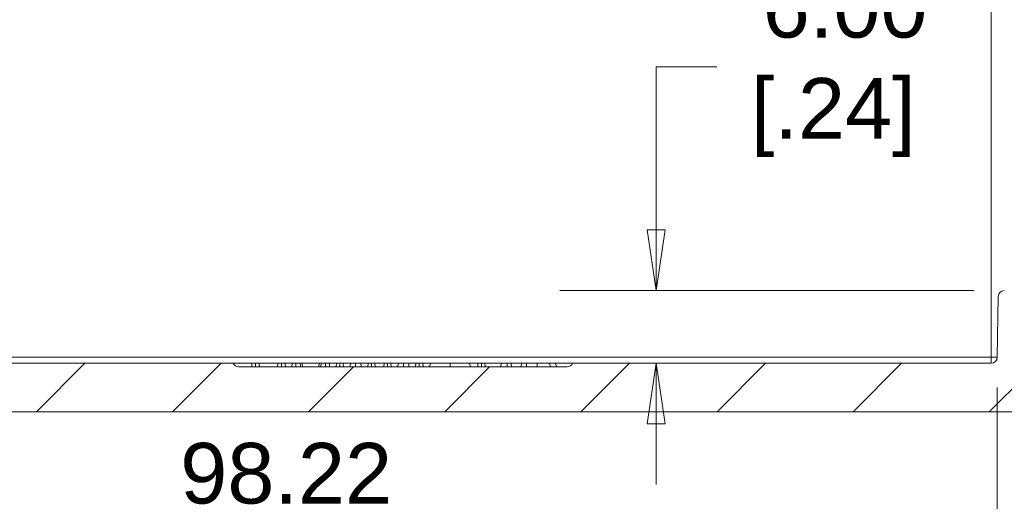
# Model space of a CAD drawing. Header units: millimetres. Extents: x 15 to 684, y 15 to 525.
# Tile 22 of 42: x 107 to 188, y 258 to 297. Entities that reach past the tile are written whole.
import ezdxf

# ---------------------------------------------------------------- set-up
doc = ezdxf.new("R2010")
doc.units = ezdxf.units.MM
doc.header["$LTSCALE"] = 2.5
for name, color, linetype, lineweight in [('Dimension (ANSI)', 7, 'Continuous', 9), ('Hatch (ANSI)', 7, 'Continuous', 9), ('Visible (ANSI)', 7, 'Continuous', 9), ('Visible Narrow (ANSI)', 7, 'Continuous', 9)]:
    doc.layers.add(name, color=color, linetype=linetype, lineweight=lineweight)
doc.styles.add('Note Text (ANSI)', font='arial.ttf')
doc.dimstyles.new('Default - mm (ANSI)', dxfattribs={"dimscale": 2.5, "dimtxt": 2, "dimasz": 2, "dimexe": 3.175, "dimexo": 1, "dimgap": 0.8, "dimtad": 0, "dimtih": 1, "dimtoh": 1, "dimrnd": 1e-08, "dimzin": 4, "dimdsep": 46, "dimtxsty": 'Note Text (ANSI)', "dimblk": 'Filled-1', "dimcen": 0.09, "dimdle": 10, "dimclrd": 256, "dimclre": 256, "dimclrt": 256, "dimadec": 1, "dimazin": 0, "dimtfac": 1.524, "dimtofl": 0, "dimtmove": 0, "dimatfit": 3, "dimfxl": 0, "dimtolj": 1, "dimtzin": 0, "dimlwd": -1, "dimlwe": -1, "dimarcsym": 0})

# ---------------------------------------------------------------- blocks, each defined once
blk = doc.blocks.new('Filled-1')
at = {"color": 0}
for p, q in [((0, 0), (-1, 0.15)), ((-1, 0.15), (-1, -0.15)), ((-1, 0), (0, 0)), ((-1, -0.15), (0, 0))]:
    blk.add_line(p, q, dxfattribs=at)
at = {"color": 0, "flags": 128}
blk.add_lwpolyline([(-1, -0.15), (0, 0), (-1, 0.15), (-1, -0.15)], dxfattribs=at)
at = {"color": 0}
blk.add_solid([(-1, -0.15), (0, 0), (-1, 0.15), (-1, -0.15)], dxfattribs=at)
blk = doc.blocks.new('*D15')
at = {"layer": 'Defpoints', "color": 0, "transparency": 16777216}
for p in [(80.14, 275.095), (196.181, 275.095), (196.181, 238.915)]:
    blk.add_point(p, dxfattribs=at)
at = {"layer": 'Dimension (ANSI)', "transparency": 16777216}
for p, q in [((80.14, 272.595), (80.14, 230.978)), ((196.181, 272.595), (196.181, 230.978)), ((85.14, 238.915), (125.497, 238.915)), ((191.181, 238.915), (178.202, 238.915))]:
    blk.add_line(p, q, dxfattribs=at)
at = {"layer": 'Dimension (ANSI)', "transparency": 16777216, "xscale": 5, "yscale": 5, "zscale": 5, "rotation": 180}
blk.add_blockref('Filled-1', (80.14, 238.915), dxfattribs=at)
at = {"layer": 'Dimension (ANSI)', "transparency": 16777216, "xscale": 5, "yscale": 5, "zscale": 5}
blk.add_blockref('Filled-1', (196.181, 238.915), dxfattribs=at)
at = {"layer": 'Dimension (ANSI)', "transparency": 16777216, "insert": (151.85, 238.915), "char_height": 5, "attachment_point": 5, "style": 'Note Text (ANSI)'}
blk.add_mtext('\\A1; 116.04\\P[4.57]{\\P\\fArial|b0|i0;\\H4.2038;(INSIDE LENGTH\\fArial|b0|i0;\\H5.0000;)}', dxfattribs=at)
blk = doc.blocks.new('*D40')
at = {"layer": 'Defpoints', "color": 0, "transparency": 16777216}
for p in [(88.952, 269.586), (187.169, 269.586), (187.169, 255.103)]:
    blk.add_point(p, dxfattribs=at)
at = {"layer": 'Dimension (ANSI)', "transparency": 16777216}
for p, q in [((88.952, 267.086), (88.952, 247.165)), ((187.169, 267.086), (187.169, 247.165)), ((93.952, 255.103), (116.043, 255.103)), ((182.169, 255.103), (139.095, 255.103))]:
    blk.add_line(p, q, dxfattribs=at)
at = {"layer": 'Dimension (ANSI)', "transparency": 16777216, "xscale": 5, "yscale": 5, "zscale": 5, "rotation": 180}
blk.add_blockref('Filled-1', (88.952, 255.103), dxfattribs=at)
at = {"layer": 'Dimension (ANSI)', "transparency": 16777216, "xscale": 5, "yscale": 5, "zscale": 5}
blk.add_blockref('Filled-1', (187.169, 255.103), dxfattribs=at)
at = {"layer": 'Dimension (ANSI)', "transparency": 16777216, "insert": (127.569, 255.103), "char_height": 5, "attachment_point": 5, "style": 'Note Text (ANSI)'}
blk.add_mtext('\\A1; 98.22\\P[3.87]', dxfattribs=at)
blk = doc.blocks.new('*D44')
at = {"layer": 'Defpoints', "color": 0, "transparency": 16777216}
for p in [(159.054, 275.095), (187.757, 275.095), (173.655, 269.095)]:
    blk.add_point(p, dxfattribs=at)
at = {"layer": 'Dimension (ANSI)', "transparency": 16777216}
for p, q in [((159.054, 280.095), (159.054, 293.542)), ((159.054, 293.542), (164.054, 293.542)), ((185.257, 275.095), (151.117, 275.095)), ((159.054, 264.095), (159.054, 259.095))]:
    blk.add_line(p, q, dxfattribs=at)
at = {"layer": 'Dimension (ANSI)', "transparency": 16777216, "xscale": 5, "yscale": 5, "zscale": 5}
for p, rotation in [((159.054, 275.095), 270), ((159.054, 269.095), 90)]:
    blk.add_blockref('Filled-1', p, dxfattribs=dict(at, rotation=rotation))
at = {"layer": 'Dimension (ANSI)', "transparency": 16777216, "insert": (173.655, 293.542), "char_height": 5, "attachment_point": 5, "style": 'Note Text (ANSI)'}
blk.add_mtext('\\A1; 6.00\\P[.24]', dxfattribs=at)

msp = doc.modelspace()

# ---------------------------------------------------------------- hatches: boundary and pattern name
at = {"layer": 'Hatch (ANSI)'}
h = msp.add_hatch(dxfattribs=at)
h.set_pattern_fill('ANSI31', color=256, scale=63.5, style=0)
h.set_pattern_definition([(45, (0, 0), (-5.61266, 5.61266), [])])
edge = h.paths.add_edge_path()
edge.add_line((187.257, 274.6039), (187.1695, 269.5864))
edge.add_ellipse((186.6695, 269.5951), major_axis=(0.4999, -0.0087), ratio=1, start_angle=271, end_angle=360, ccw=False)
edge.add_line((186.6695, 269.0951), (152.1609, 269.0951))
edge.add_ellipse((151.7026, 269.2951), major_axis=(0.4583, -0.2), ratio=1, start_angle=293.578178, end_angle=360, ccw=False)
edge.add_line((151.7026, 268.7951), (124.6191, 268.7951))
edge.add_ellipse((124.6191, 269.2951), major_axis=(0, -0.5), ratio=1, start_angle=293.578178, end_angle=360, ccw=False)
edge.add_line((124.1609, 269.0951), (89.4522, 269.0951))
edge.add_ellipse((89.4522, 269.5951), major_axis=(0, -0.5), ratio=1, start_angle=271, end_angle=360, ccw=False)
edge.add_line((88.9523, 269.5864), (88.8647, 274.6039))
edge.add_ellipse((88.3648, 274.5951), major_axis=(0.4999, 0.0087), ratio=1, start_angle=0, end_angle=89)
edge.add_line((88.3648, 275.0951), (87.4045, 275.0951))
edge.add_spline(control_points=[(87.4045, 275.0951), (87.1166, 274.808), (86.8937, 274.5863)], knot_values=[0, 0, 0, 0.0720994, 0.0720994, 0.0720994], weights=[1, 1.0082905, 1], degree=2, periodic=0)
edge.add_line((86.8937, 274.5863), (86.7974, 269.0951))
edge.add_line((86.7974, 269.0951), (83.5243, 269.0951))
edge.add_line((83.5243, 269.0951), (83.428, 274.5863))
edge.add_spline(control_points=[(83.428, 274.5863), (83.2052, 274.808), (82.9173, 275.0951)], knot_values=[0, 0, 0, 0.0720994, 0.0720994, 0.0720994], weights=[1, 1.0082905, 1], degree=2, periodic=0)
edge.add_line((82.9173, 275.0951), (80.1404, 275.0951))
edge.add_line((80.1404, 275.0951), (79.5574, 308.4951))
edge.add_line((79.5574, 308.4951), (79.5381, 309.5986))
edge.add_ellipse((79.3382, 309.5951), major_axis=(0.2, 0.0035), ratio=1, start_angle=0, end_angle=89)
edge.add_line((79.3382, 309.7951), (78.1836, 309.7951))
edge.add_ellipse((78.1836, 309.5951), major_axis=(0, 0.2), ratio=1, start_angle=0, end_angle=89)
edge.add_line((77.9836, 309.5986), (77.9644, 308.4951))
edge.add_line((77.9644, 308.4951), (77.9609, 308.2951))
edge.add_line((77.9609, 308.2951), (77.3711, 308.2951))
edge.add_line((77.3711, 308.2951), (75.4609, 308.2951))
edge.add_line((75.4609, 308.2951), (76.5539, 266.5559))
edge.add_ellipse((78.0533, 266.5951), major_axis=(-1.4995, -0.0393), ratio=1, start_angle=0, end_angle=88.5)
edge.add_line((78.0533, 265.0951), (198.2684, 265.0951))
edge.add_ellipse((198.2684, 266.5951), major_axis=(0, -1.5), ratio=1, start_angle=0, end_angle=88.5)
edge.add_line((199.7679, 266.5559), (200.8609, 308.2951))
edge.add_line((200.8609, 308.2951), (198.9507, 308.2951))
edge.add_line((198.9507, 308.2951), (198.3609, 308.2951))
edge.add_line((198.3609, 308.2951), (198.3574, 308.4951))
edge.add_line((198.3574, 308.4951), (198.3381, 309.5986))
edge.add_ellipse((198.1382, 309.5951), major_axis=(0.2, 0.0035), ratio=1, start_angle=0, end_angle=89)
edge.add_line((198.1382, 309.7951), (196.9836, 309.7951))
edge.add_ellipse((196.9836, 309.5951), major_axis=(0, 0.2), ratio=1, start_angle=0, end_angle=89)
edge.add_line((196.7836, 309.5986), (196.7644, 308.4951))
edge.add_line((196.7644, 308.4951), (196.1814, 275.0951))
edge.add_line((196.1814, 275.0951), (193.4045, 275.0951))
edge.add_spline(control_points=[(193.4045, 275.0951), (193.1166, 274.808), (192.8937, 274.5863)], knot_values=[0, 0, 0, 0.0720994, 0.0720994, 0.0720994], weights=[1, 1.0082905, 1], degree=2, periodic=0)
edge.add_line((192.8937, 274.5863), (192.7974, 269.0951))
edge.add_line((192.7974, 269.0951), (189.5243, 269.0951))
edge.add_line((189.5243, 269.0951), (189.428, 274.5863))
edge.add_spline(control_points=[(189.428, 274.5863), (189.2052, 274.808), (188.9173, 275.0951)], knot_values=[0, 0, 0, 0.0720994, 0.0720994, 0.0720994], weights=[1, 1.0082905, 1], degree=2, periodic=0)
edge.add_line((188.9173, 275.0951), (187.757, 275.0951))
edge.add_ellipse((187.757, 274.5951), major_axis=(0, 0.5), ratio=1, start_angle=0, end_angle=89)

# ---------------------------------------------------------------- linework, layer by layer
at = {"layer": 'Visible (ANSI)'}
for p, q in [((187.257, 274.6039), (187.1695, 269.5864)), ((124.1609, 269.0951), (89.4522, 269.0951)), ((125.7184, 269.0951), (124.1609, 269.0951)), ((151.7026, 268.7951), (124.6191, 268.7951)), ((125.7184, 269.0951), (125.6921, 268.7951)), ((126.017, 269.0951), (126.0168, 268.7951)), ((126.3221, 269.0951), (126.3484, 268.7951)), ((127.8621, 269.0951), (126.3221, 269.0951)), ((127.8621, 269.0951), (127.8359, 268.7951)), ((128.1603, 269.0951), (128.1606, 268.7951)), ((129.0434, 269.0951), (128.4659, 269.0951)), ((128.4659, 269.0951), (128.4921, 268.7951)), ((129.0434, 269.0951), (129.0171, 268.7951)), ((129.3414, 269.0951), (129.3412, 268.7951)), ((129.8604, 269.0951), (129.694, 269.0951)), ((131.2574, 269.0951), (129.8604, 269.0951)), ((129.8604, 269.0951), (129.8785, 268.7951)), ((131.2574, 269.0951), (131.2395, 268.7951)), ((131.4237, 269.0951), (131.2574, 269.0951)), ((131.4237, 269.0951), (131.3995, 268.7951)), ((131.7924, 269.0951), (131.7925, 268.7951)), ((132.6746, 269.0951), (132.0971, 269.0951)), ((132.0971, 269.0951), (132.1234, 268.7951)), ((132.6746, 269.0951), (132.6484, 268.7951)), ((132.9533, 269.0951), (132.9533, 268.7951)), ((133.2346, 269.0951), (133.2609, 268.7951)), ((133.8311, 269.0951), (133.2346, 269.0951)), ((133.8311, 269.0951), (133.8057, 268.7951)), ((134.2672, 269.0951), (134.2671, 268.7951)), ((135.2996, 269.0951), (134.7031, 269.0951)), ((135.2996, 269.0951), (135.2734, 268.7951)), ((135.5762, 269.0951), (135.5762, 268.7951)), ((136.6121, 269.0951), (135.8596, 269.0951)), ((135.8596, 269.0951), (135.8859, 268.7951)), ((136.6121, 269.0951), (136.5859, 268.7951)), ((136.8908, 269.0951), (136.8908, 268.7951)), ((137.1721, 269.0951), (137.1984, 268.7951)), ((137.7686, 269.0951), (137.1721, 269.0951)), ((137.7686, 269.0951), (137.7432, 268.7951)), ((138.2047, 269.0951), (138.2046, 268.7951)), ((139.2371, 269.0951), (138.6406, 269.0951)), ((139.2371, 269.0951), (139.2109, 268.7951)), ((139.5137, 269.0951), (139.5137, 268.7951)), ((140.4184, 269.0951), (139.7971, 269.0951)), ((139.7971, 269.0951), (139.8234, 268.7951)), ((140.4184, 269.0951), (140.3921, 268.7951)), ((142.0568, 269.0951), (142.0567, 268.7951)), ((144.3559, 269.0951), (143.6909, 269.0951)), ((143.6909, 269.0951), (143.7171, 268.7951)), ((144.3559, 269.0951), (144.3296, 268.7951)), ((144.6358, 269.0951), (144.6359, 268.7951)), ((144.9159, 269.0951), (144.9421, 268.7951)), ((146.2614, 269.0951), (144.9159, 269.0951)), ((146.7668, 269.0951), (146.7666, 268.7951)), ((147.9434, 269.0951), (147.1034, 269.0951)), ((147.1034, 269.0951), (147.1296, 268.7951)), ((147.9434, 269.0951), (147.9171, 268.7951)), ((149.2397, 269.0951), (148.35, 269.0951)), ((150.2827, 269.0951), (150.3001, 268.7951)), ((152.1609, 269.0951), (150.7784, 269.0951)), ((150.7784, 269.0951), (150.8046, 268.7951)), ((186.6695, 269.0951), (152.1609, 269.0951)), ((78.0533, 265.0951), (198.2684, 265.0951))]:
    msp.add_line(p, q, dxfattribs=at)
for centre, start, end in [((187.757, 274.5951), 90, 179), ((186.6695, 269.5951), 270, 359), ((124.6191, 269.2951), 203.578178, 270), ((151.7026, 269.2951), 270, 336.421822)]:
    msp.add_arc(centre, 0.5, start, end, dxfattribs=at)
for points, knots in [([(126.017, 269.0951), (125.9924, 269.0951), (125.9693, 269.0951), (125.9254, 269.0951), (125.9037, 269.0951), (125.8429, 269.0951), (125.8083, 269.0951), (125.7577, 269.0951), (125.7413, 269.0951), (125.7217, 269.0951), (125.7197, 269.0951), (125.7184, 269.0951)], [0, 0, 0, 0, 0.00006775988, 0.00006775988, 0.0001367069, 0.0001367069, 0.00027460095, 0.00027460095, 0.00041249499, 0.00041249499, 0.00055005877, 0.00055005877, 0.00055005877, 0.00055005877]), ([(126.3221, 269.0951), (126.3209, 269.0951), (126.3189, 269.0951), (126.2977, 269.0951), (126.2808, 269.0951), (126.2273, 269.0951), (126.1909, 269.0951), (126.1298, 269.0951), (126.1082, 269.0951), (126.0645, 269.0951), (126.0415, 269.0951), (126.017, 269.0951)], [0, 0, 0, 0, 0.00013864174, 0.00013864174, 0.00027756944, 0.00027756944, 0.00041649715, 0.00041649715, 0.000485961, 0.000485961, 0.0005542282, 0.0005542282, 0.0005542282, 0.0005542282]), ([(128.1603, 269.0951), (128.1359, 269.0951), (128.1132, 269.0951), (128.0704, 269.0951), (128.0487, 269.0951), (127.9873, 269.0951), (127.953, 269.0951), (127.9022, 269.0951), (127.8851, 269.0951), (127.8655, 269.0951), (127.8636, 269.0951), (127.8621, 269.0951)], [0, 0, 0, 0, 0.00006716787, 0.00006716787, 0.00013547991, 0.00013547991, 0.000272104, 0.000272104, 0.00040872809, 0.00040872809, 0.00054500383, 0.00054500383, 0.00054500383, 0.00054500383]), ([(128.4659, 269.0951), (128.4647, 269.0951), (128.4627, 269.0951), (128.4415, 269.0951), (128.4251, 269.0951), (128.3718, 269.0951), (128.3352, 269.0951), (128.2744, 269.0951), (128.2527, 269.0951), (128.2083, 269.0951), (128.1851, 269.0951), (128.1603, 269.0951)], [0, 0, 0, 0, 0.00013972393, 0.00013972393, 0.00027972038, 0.00027972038, 0.00041971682, 0.00041971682, 0.00048971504, 0.00048971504, 0.00055855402, 0.00055855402, 0.00055855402, 0.00055855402]), ([(129.3414, 269.0951), (129.3212, 269.0951), (129.3021, 269.0951), (129.2663, 269.0951), (129.2484, 269.0951), (129.1959, 269.0951), (129.1639, 269.0951), (129.1076, 269.0951), (129.0844, 269.0951), (129.0598, 269.0951), (129.0533, 269.0951), (129.0458, 269.0951), (129.0446, 269.0951), (129.0434, 269.0951)], [0, 0, 0, 0, 0.00005530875, 0.00005530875, 0.0001117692, 0.0001117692, 0.00022469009, 0.00022469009, 0.00033761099, 0.00033761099, 0.00039407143, 0.00039407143, 0.00044931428, 0.00044931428, 0.00044931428, 0.00044931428]), ([(129.694, 269.0951), (129.6573, 269.0951), (129.6196, 269.0951), (129.558, 269.0951), (129.5452, 269.0951), (129.515, 269.0951), (129.498, 269.0951), (129.4577, 269.0951), (129.4353, 269.0951), (129.39, 269.0951), (129.3664, 269.0951), (129.3414, 269.0951)], [0, 0, 0, 0, 0.00028975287, 0.00028975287, 0.00036221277, 0.00036221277, 0.00043467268, 0.00043467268, 0.00050713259, 0.00050713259, 0.00057839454, 0.00057839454, 0.00057839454, 0.00057839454]), ([(131.7924, 269.0951), (131.7668, 269.0951), (131.7428, 269.0951), (131.6974, 269.0951), (131.6752, 269.0951), (131.6344, 269.0951), (131.6151, 269.0951), (131.5815, 269.0951), (131.5676, 269.0951), (131.5283, 269.0951), (131.5068, 269.0951), (131.4652, 269.0951), (131.4446, 269.0951), (131.4237, 269.0951)], [0, 0, 0, 0, 0.00007209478, 0.00007209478, 0.00014536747, 0.00014536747, 0.00021864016, 0.00021864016, 0.00029191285, 0.00029191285, 0.00043845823, 0.00043845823, 0.00058446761, 0.00058446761, 0.00058446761, 0.00058446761]), ([(132.0971, 269.0951), (132.0958, 269.0951), (132.0944, 269.0951), (132.0866, 269.0951), (132.0802, 269.0951), (132.0548, 269.0951), (132.03, 269.0951), (131.9738, 269.0951), (131.9415, 269.0951), (131.8879, 269.0951), (131.8695, 269.0951), (131.8325, 269.0951), (131.813, 269.0951), (131.7924, 269.0951)], [0, 0, 0, 0, 0.00005619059, 0.00005619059, 0.00011344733, 0.00011344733, 0.00022796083, 0.00022796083, 0.00034247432, 0.00034247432, 0.00039973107, 0.00039973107, 0.00045584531, 0.00045584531, 0.00045584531, 0.00045584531]), ([(132.9533, 269.0951), (132.9305, 269.0951), (132.9095, 269.0951), (132.8692, 269.0951), (132.8492, 269.0951), (132.7926, 269.0951), (132.7601, 269.0951), (132.7121, 269.0951), (132.6963, 269.0951), (132.6781, 269.0951), (132.6761, 269.0951), (132.6746, 269.0951)], [0, 0, 0, 0, 0.00006226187, 0.00006226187, 0.00012577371, 0.00012577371, 0.00025279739, 0.00025279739, 0.00037982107, 0.00037982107, 0.00050645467, 0.00050645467, 0.00050645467, 0.00050645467]), ([(133.2346, 269.0951), (133.2332, 269.0951), (133.2311, 269.0951), (133.2121, 269.0951), (133.1974, 269.0951), (133.1485, 269.0951), (133.1153, 269.0951), (133.0588, 269.0951), (133.0386, 269.0951), (132.9977, 269.0951), (132.9762, 269.0951), (132.9533, 269.0951)], [0, 0, 0, 0, 0.00012898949, 0.00012898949, 0.00025834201, 0.00025834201, 0.00038769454, 0.00038769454, 0.00045237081, 0.00045237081, 0.00051578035, 0.00051578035, 0.00051578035, 0.00051578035]), ([(134.2672, 269.0951), (134.2338, 269.0951), (134.2033, 269.0951), (134.1422, 269.0951), (134.1131, 269.0951), (134.0592, 269.0951), (134.0348, 269.0951), (133.9895, 269.0951), (133.9709, 269.0951), (133.9228, 269.0951), (133.901, 269.0951), (133.8653, 269.0951), (133.8488, 269.0951), (133.8311, 269.0951)], [0, 0, 0, 0, 0.00009506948, 0.00009506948, 0.00019092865, 0.00019092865, 0.00028678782, 0.00028678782, 0.00038264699, 0.00038264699, 0.00057436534, 0.00057436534, 0.00076582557, 0.00076582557, 0.00076582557, 0.00076582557]), ([(134.7031, 269.0951), (134.6865, 269.0951), (134.6696, 269.0951), (134.6508, 269.0951), (134.6415, 269.0951), (134.6322, 269.0951), (134.6221, 269.0951), (134.612, 269.0951), (134.5994, 269.0951), (134.583, 269.0951), (134.5748, 269.0951), (134.5657, 269.0951), (134.5556, 269.0951), (134.5455, 269.0951), (134.5345, 269.0951), (134.5234, 269.0951), (134.5012, 269.0951), (134.4772, 269.0951), (134.4502, 269.0951), (134.4232, 269.0951), (134.3932, 269.0951), (134.3625, 269.0951), (134.332, 269.0951), (134.3008, 269.0951), (134.2672, 269.0951)], [0, 0, 0, 0, 0.00019333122, 0.00019333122, 0.00019333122, 0.00029000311, 0.00029000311, 0.00029000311, 0.00038667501, 0.00038667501, 0.00038667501, 0.00043501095, 0.00043501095, 0.00043501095, 0.0004833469, 0.0004833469, 0.0004833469, 0.00058001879, 0.00058001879, 0.00058001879, 0.00067669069, 0.00067669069, 0.00067669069, 0.00077256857, 0.00077256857, 0.00077256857, 0.00077256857]), ([(135.5762, 269.0951), (135.5535, 269.0951), (135.5325, 269.0951), (135.4924, 269.0951), (135.4726, 269.0951), (135.4171, 269.0951), (135.3846, 269.0951), (135.3367, 269.0951), (135.3216, 269.0951), (135.3031, 269.0951), (135.3011, 269.0951), (135.2996, 269.0951)], [0, 0, 0, 0, 0.00006217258, 0.00006217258, 0.00012560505, 0.00012560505, 0.00025247, 0.00025247, 0.00037933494, 0.00037933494, 0.00050582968, 0.00050582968, 0.00050582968, 0.00050582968]), ([(135.8596, 269.0951), (135.8582, 269.0951), (135.856, 269.0951), (135.837, 269.0951), (135.8218, 269.0951), (135.7726, 269.0951), (135.739, 269.0951), (135.6821, 269.0951), (135.6618, 269.0951), (135.6207, 269.0951), (135.5991, 269.0951), (135.5762, 269.0951)], [0, 0, 0, 0, 0.00012915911, 0.00012915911, 0.00025869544, 0.00025869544, 0.00038823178, 0.00038823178, 0.00045299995, 0.00045299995, 0.0005164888, 0.0005164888, 0.0005164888, 0.0005164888]), ([(136.8908, 269.0951), (136.868, 269.0951), (136.847, 269.0951), (136.8067, 269.0951), (136.7867, 269.0951), (136.7301, 269.0951), (136.6976, 269.0951), (136.6496, 269.0951), (136.6338, 269.0951), (136.6156, 269.0951), (136.6136, 269.0951), (136.6121, 269.0951)], [0, 0, 0, 0, 0.00006226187, 0.00006226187, 0.00012577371, 0.00012577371, 0.00025279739, 0.00025279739, 0.00037982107, 0.00037982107, 0.00050645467, 0.00050645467, 0.00050645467, 0.00050645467]), ([(137.1721, 269.0951), (137.1707, 269.0951), (137.1686, 269.0951), (137.1496, 269.0951), (137.1349, 269.0951), (137.086, 269.0951), (137.0528, 269.0951), (136.9963, 269.0951), (136.9761, 269.0951), (136.9352, 269.0951), (136.9137, 269.0951), (136.8908, 269.0951)], [0, 0, 0, 0, 0.00012898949, 0.00012898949, 0.00025834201, 0.00025834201, 0.00038769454, 0.00038769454, 0.00045237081, 0.00045237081, 0.00051578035, 0.00051578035, 0.00051578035, 0.00051578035]), ([(138.2047, 269.0951), (138.1713, 269.0951), (138.1408, 269.0951), (138.0797, 269.0951), (138.0506, 269.0951), (137.9967, 269.0951), (137.9723, 269.0951), (137.927, 269.0951), (137.9084, 269.0951), (137.8603, 269.0951), (137.8385, 269.0951), (137.8028, 269.0951), (137.7863, 269.0951), (137.7686, 269.0951)], [0, 0, 0, 0, 0.00009506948, 0.00009506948, 0.00019092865, 0.00019092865, 0.00028678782, 0.00028678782, 0.00038264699, 0.00038264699, 0.00057436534, 0.00057436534, 0.00076582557, 0.00076582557, 0.00076582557, 0.00076582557]), ([(138.6406, 269.0951), (138.624, 269.0951), (138.6071, 269.0951), (138.5883, 269.0951), (138.579, 269.0951), (138.5697, 269.0951), (138.5596, 269.0951), (138.5495, 269.0951), (138.5369, 269.0951), (138.5205, 269.0951), (138.5123, 269.0951), (138.5032, 269.0951), (138.4931, 269.0951), (138.483, 269.0951), (138.472, 269.0951), (138.4609, 269.0951), (138.4387, 269.0951), (138.4147, 269.0951), (138.3877, 269.0951), (138.3607, 269.0951), (138.3307, 269.0951), (138.3, 269.0951), (138.2695, 269.0951), (138.2383, 269.0951), (138.2047, 269.0951)], [0, 0, 0, 0, 0.00019333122, 0.00019333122, 0.00019333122, 0.00029000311, 0.00029000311, 0.00029000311, 0.00038667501, 0.00038667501, 0.00038667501, 0.00043501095, 0.00043501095, 0.00043501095, 0.0004833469, 0.0004833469, 0.0004833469, 0.00058001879, 0.00058001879, 0.00058001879, 0.00067669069, 0.00067669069, 0.00067669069, 0.00077256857, 0.00077256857, 0.00077256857, 0.00077256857]), ([(139.5137, 269.0951), (139.491, 269.0951), (139.47, 269.0951), (139.4299, 269.0951), (139.4101, 269.0951), (139.3546, 269.0951), (139.3221, 269.0951), (139.2742, 269.0951), (139.2591, 269.0951), (139.2406, 269.0951), (139.2386, 269.0951), (139.2371, 269.0951)], [0, 0, 0, 0, 0.00006217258, 0.00006217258, 0.00012560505, 0.00012560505, 0.00025247, 0.00025247, 0.00037933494, 0.00037933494, 0.00050582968, 0.00050582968, 0.00050582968, 0.00050582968]), ([(139.7971, 269.0951), (139.7957, 269.0951), (139.7935, 269.0951), (139.7745, 269.0951), (139.7593, 269.0951), (139.7101, 269.0951), (139.6765, 269.0951), (139.6196, 269.0951), (139.5993, 269.0951), (139.5582, 269.0951), (139.5366, 269.0951), (139.5137, 269.0951)], [0, 0, 0, 0, 0.00012915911, 0.00012915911, 0.00025869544, 0.00025869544, 0.00038823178, 0.00038823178, 0.00045299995, 0.00045299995, 0.0005164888, 0.0005164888, 0.0005164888, 0.0005164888]), ([(142.0568, 269.0951), (141.9998, 269.0951), (141.9432, 269.0951), (141.831, 269.0951), (141.7751, 269.0951), (141.608, 269.0951), (141.4984, 269.0951), (141.288, 269.0951), (141.1865, 269.0951), (140.9992, 269.0951), (140.9137, 269.0951), (140.7625, 269.0951), (140.6987, 269.0951), (140.59, 269.0951), (140.5472, 269.0951), (140.4805, 269.0951), (140.4566, 269.0951), (140.4332, 269.0951), (140.4275, 269.0951), (140.4208, 269.0951), (140.4196, 269.0951), (140.4184, 269.0951)], [0, 0, 0, 0, 0.0001662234, 0.0001662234, 0.0003329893, 0.0003329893, 0.0006665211, 0.0006665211, 0.0010000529, 0.0010000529, 0.0013335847, 0.0013335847, 0.0016671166, 0.0016671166, 0.0020006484, 0.0020006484, 0.0023341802, 0.0023341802, 0.0025009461, 0.0025009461, 0.0026671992, 0.0026671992, 0.0026671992, 0.0026671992]), ([(143.6909, 269.0951), (143.6885, 269.0951), (143.6844, 269.0951), (143.6541, 269.0951), (143.6306, 269.0951), (143.5317, 269.0951), (143.4227, 269.0951), (143.1976, 269.0951), (143.1125, 269.0951), (142.9256, 269.0951), (142.8246, 269.0951), (142.6145, 269.0951), (142.5048, 269.0951), (142.3378, 269.0951), (142.282, 269.0951), (142.1701, 269.0951), (142.1136, 269.0951), (142.0568, 269.0951)], [0, 0, 0, 0, 0.0003342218, 0.0003342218, 0.0006688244, 0.0006688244, 0.0013380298, 0.0013380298, 0.0016726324, 0.0016726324, 0.0020072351, 0.0020072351, 0.0023418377, 0.0023418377, 0.0025091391, 0.0025091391, 0.0026758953, 0.0026758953, 0.0026758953, 0.0026758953]), ([(144.6358, 269.0951), (144.6127, 269.0951), (144.5914, 269.0951), (144.5509, 269.0951), (144.5308, 269.0951), (144.4745, 269.0951), (144.4416, 269.0951), (144.3942, 269.0951), (144.3785, 269.0951), (144.3595, 269.0951), (144.3574, 269.0951), (144.3559, 269.0951)], [0, 0, 0, 0, 0.00006325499, 0.00006325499, 0.00012768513, 0.00012768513, 0.00025654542, 0.00025654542, 0.00038540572, 0.00038540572, 0.00051388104, 0.00051388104, 0.00051388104, 0.00051388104]), ([(144.9159, 269.0951), (144.9143, 269.0951), (144.9123, 269.0951), (144.8938, 269.0951), (144.8775, 269.0951), (144.829, 269.0951), (144.7966, 269.0951), (144.7403, 269.0951), (144.7203, 269.0951), (144.68, 269.0951), (144.6589, 269.0951), (144.6358, 269.0951)], [0, 0, 0, 0, 0.00012891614, 0.00012891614, 0.00025824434, 0.00025824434, 0.00038757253, 0.00038757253, 0.00045223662, 0.00045223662, 0.00051571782, 0.00051571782, 0.00051571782, 0.00051571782]), ([(146.7668, 269.0951), (146.738, 269.0951), (146.7102, 269.0951), (146.6564, 269.0951), (146.6298, 269.0951), (146.5542, 269.0951), (146.5093, 269.0951), (146.4281, 269.0951), (146.3928, 269.0951), (146.3266, 269.0951), (146.2942, 269.0951), (146.2614, 269.0951)], [0, 0, 0, 0, 0.00008262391, 0.00008262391, 0.00016631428, 0.00016631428, 0.00033369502, 0.00033369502, 0.00050107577, 0.00050107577, 0.00066824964, 0.00066824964, 0.00066824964, 0.00066824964]), ([(147.1034, 269.0951), (147.1021, 269.0951), (147.1, 269.0951), (147.0782, 269.0951), (147.06, 269.0951), (147.0175, 269.0951), (147.0006, 269.0951), (146.9623, 269.0951), (146.9406, 269.0951), (146.8938, 269.0951), (146.8693, 269.0951), (146.8198, 269.0951), (146.7938, 269.0951), (146.7668, 269.0951)], [0, 0, 0, 0, 0.00015152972, 0.00015152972, 0.00030335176, 0.00030335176, 0.00037926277, 0.00037926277, 0.00045517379, 0.00045517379, 0.0005310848, 0.0005310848, 0.00060596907, 0.00060596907, 0.00060596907, 0.00060596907]), ([(148.35, 269.0951), (148.3182, 269.0951), (148.2874, 269.0951), (148.2268, 269.0951), (148.196, 269.0951), (148.1373, 269.0951), (148.1099, 269.0951), (148.0599, 269.0951), (148.0371, 269.0951), (147.9999, 269.0951), (147.9858, 269.0951), (147.9664, 269.0951), (147.9608, 269.0951), (147.9467, 269.0951), (147.9444, 269.0951), (147.9434, 269.0951)], [0, 0, 0, 0, 0.00008894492, 0.00008894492, 0.0001780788, 0.0001780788, 0.00026721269, 0.00026721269, 0.00035634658, 0.00035634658, 0.00044548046, 0.00044548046, 0.00053461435, 0.00053461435, 0.0007126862, 0.0007126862, 0.0007126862, 0.0007126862]), ([(150.2827, 269.0951), (150.2464, 269.0951), (150.2112, 269.0951), (150.135, 269.0951), (150.0953, 269.0951), (149.9723, 269.0951), (149.8847, 269.0951), (149.6163, 269.0951), (149.427, 269.0951), (149.2397, 269.0951)], [0, 0, 0, 0, 0.0001377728, 0.0001377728, 0.0002764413, 0.0002764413, 0.0005537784, 0.0005537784, 0.0011083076, 0.0011083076, 0.0011083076, 0.0011083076]), ([(150.7784, 269.0951), (150.7775, 269.0951), (150.7765, 269.0951), (150.7698, 269.0951), (150.7641, 269.0951), (150.7396, 269.0951), (150.7151, 269.0951), (150.6385, 269.0951), (150.586, 269.0951), (150.4872, 269.0951), (150.4501, 269.0951), (150.3712, 269.0951), (150.3281, 269.0951), (150.2827, 269.0951)], [0, 0, 0, 0, 0.0001846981, 0.0001846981, 0.0003697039, 0.0003697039, 0.0007397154, 0.0007397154, 0.001109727, 0.001109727, 0.0012947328, 0.0012947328, 0.0014788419, 0.0014788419, 0.0014788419, 0.0014788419])]:
    msp.add_open_spline(points, degree=3, knots=knots, dxfattribs=at)
at = {"layer": 'Visible Narrow (ANSI)'}
for p, q in [((186.6609, 269.5864), (186.6609, 308.2951)), ((89.6609, 269.5864), (186.6609, 269.5864)), ((186.6609, 269.5864), (187.1695, 269.5864)), ((186.6609, 269.5864), (186.6609, 269.0951)), ((129.694, 269.0951), (129.7185, 268.7951)), ((134.7031, 269.0951), (134.7286, 268.7951)), ((138.6406, 269.0951), (138.6661, 268.7951)), ((146.2614, 269.0951), (146.2396, 268.7951)), ((148.35, 269.0951), (148.3498, 268.7951)), ((149.2397, 269.0951), (149.2399, 268.7951))]:
    msp.add_line(p, q, dxfattribs=at)

# ---------------------------------------------------------------- dimensions: what is measured, and where the dimension line sits
at = {"layer": 'Dimension (ANSI)'}
for base, p1, p2, angle, text, override, picture, middle in [((159.0541, 275.0951), (173.6547, 269.0951), (187.757, 275.0951), 90, ' <>\\X[.24]', {"dimgap": 0.8, "dimdec": 2, "dimpost": '\\X', "dimse1": 1, "dimtol": 0, "dimlim": 0, "dimtp": 0, "dimtm": 0, "dimtdec": 2, "dimatfit": 1}, '*D44', (173.6547, 293.5416)), ((196.1814, 238.9153), (80.1404, 275.0951), (196.1814, 275.0951), 180, ' <>\\X[4.57]{\\P\\fArial|b0|i0;\\H4.2038;(INSIDE LENGTH\\fArial|b0|i0;\\H5.0000;)}', {"dimgap": 0.8, "dimtih": 0, "dimtoh": 0, "dimdec": 2, "dimpost": '\\X', "dimtol": 0, "dimlim": 0, "dimtp": 0, "dimtm": 0, "dimtdec": 2, "dimatfit": 1}, '*D15', (151.8495, 238.9153)), ((187.1695, 255.1026), (88.9523, 269.5864), (187.1695, 269.5864), 180, ' <>\\X[3.87]', {"dimgap": 0.8, "dimtih": 0, "dimtoh": 0, "dimdec": 2, "dimpost": '\\X', "dimtol": 0, "dimlim": 0, "dimtp": 0, "dimtm": 0, "dimtdec": 2, "dimatfit": 1}, '*D40', (127.5686, 255.1026))]:
    dim = msp.add_linear_dim(base=base, p1=p1, p2=p2, angle=angle, text=text, dimstyle='Default - mm (ANSI)', override=override, dxfattribs=at)
    dim.commit()
    dim.dimension.update_dxf_attribs({"geometry": picture, "text_midpoint": middle, "dimtype": 160})

doc.saveas('drawing.dxf')
